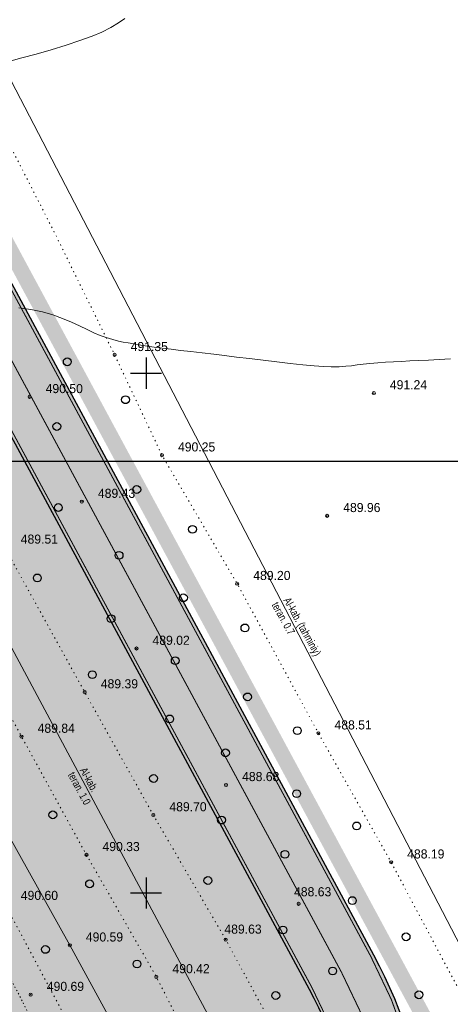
# Model space of a CAD drawing. Extents: x -516234 to 73329, y -4499813 to 47259.
# Tile 6 of 141: x 29704 to 29745, y 36577 to 36671. Entities that reach past the tile are written whole.
import ezdxf

# ---------------------------------------------------------------- set-up
doc = ezdxf.new("R2010")
doc.units = 0
doc.header["$LTSCALE"] = 0.5
doc.header["$MEASUREMENT"] = 0
doc.header["$PDMODE"] = 32
doc.header["$PDSIZE"] = 0.3
for name, pattern in [('ACAD_ISO03W100', [30, 12, -18]), ('Контура низ откосов  Штриховая 0.1-0.5 - - - - - - -', [0.6, 0.1, -0.5]), ('РА_КОНТУРЫ', [1.5, 0, -1.5])]:
    doc.linetypes.add(name, pattern=pattern)
for name, color, linetype in [('(001) Сетка', 92, 'Continuous'), ('(004) Точки рельефа', 7, 'Continuous'), ('(007) Здания', 7, 'Continuous'), ('(013) Газ', 30, 'ИК_Газопровод -------г--------'), ('(019) Связь', 3, 'ИК_КАБ_СВЯЗИ'), ('(031) Горизонтали', 42, 'Continuous'), ('(035) Откосы', 7, 'Continuous'), ('(037) Контуры', 7, 'Continuous'), ('(038) Деревья', 7, 'Continuous'), ('1 PARK', 7, 'Continuous'), ('7_газон', 7, 'Continuous'), ('STOYANKA', 7, 'Continuous'), ('орто', 7, 'Continuous')]:
    doc.layers.add(name, color=color, linetype=linetype)
doc.styles.add('BM-431', font='bm431.ttf')
doc.styles.add('D-431', font='d431.ttf')
doc.styles.get("Standard").update_dxf_attribs({"font": 'times.ttf'})
doc.linetypes.add('ИК_Газопровод -------г--------', pattern='A,9,-0.6,["Г",Standard,S=1.199999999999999,R=0,X=0,Y=-0.6],-1.199999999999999', length=10.8)
doc.linetypes.add('ИК_КАБ_СВЯЗИ', pattern='A,4,["o",Standard,S=0.5,R=0,X=0,Y=-0.125],4,-2', length=10)

# ---------------------------------------------------------------- blocks, each defined once
blk = doc.blocks.new('9633')
at = {"layer": '(031) Горизонтали', "color": 42, "linetype": 'Continuous', "lineweight": 0}
for points in [[(28736.64749224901, 36667.2237619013), (28737.90019417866, 36667.55339752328), (28739.28682615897, 36667.934012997), (28740.73212006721, 36668.34964659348), (28742.1608077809, 36668.78433658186), (28743.49762117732, 36669.22212123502), (28744.66729213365, 36669.64703882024), (28745.59455252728, 36670.04312761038), (28746.47660138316, 36670.49549162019), (28747.20274496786, 36670.92198230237), (28747.82160032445, 36671.33802444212)], [(28779.11707075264, 36638.59955986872), (28778.00795384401, 36638.53745489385), (28776.99708826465, 36638.48580487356), (28776.06896675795, 36638.44179895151), (28775.20808206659, 36638.40262627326), (28774.39892693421, 36638.36547598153), (28773.62599410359, 36638.32753722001), (28772.87377631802, 36638.28599913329), (28772.12676632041, 36638.23805086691), (28771.35298281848, 36638.17155643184), (28770.71010854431, 36638.09610664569), (28770.14588576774, 36638.01915643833), (28769.60805675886, 36637.94816074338), (28769.04436378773, 36637.89057448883), (28768.40254912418, 36637.85385260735), (28767.63035503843, 36637.84545003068), (28766.91446929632, 36637.87397334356), (28765.99230040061, 36637.94298083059), (28764.90699446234, 36638.04493712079), (28763.70169759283, 36638.17230684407), (28762.41955590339, 36638.31755463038), (28761.1037155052, 36638.47314511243), (28759.79732250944, 36638.63154291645), (28758.54352302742, 36638.78521267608), (28757.38546317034, 36638.9266190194), (28756.36628904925, 36639.0482265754), (28755.23097510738, 36639.18054294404), (28754.16493822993, 36639.30507610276), (28753.17047627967, 36639.42268852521), (28752.24988711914, 36639.53424269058), (28751.40546861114, 36639.64060107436), (28750.63951861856, 36639.74262615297), (28749.95433500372, 36639.84118040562), (28749.35221562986, 36639.93712630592), (28748.6868535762, 36640.04708009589), (28748.14410872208, 36640.13601881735), (28747.66470782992, 36640.22227536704), (28747.1893776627, 36640.32418264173), (28746.65884498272, 36640.46007353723), (28746.0138365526, 36640.64828094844), (28745.451594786, 36640.85298475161), (28744.84367540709, 36641.12412784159), (28744.18377818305, 36641.44333016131), (28743.46560288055, 36641.7922116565), (28742.68284926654, 36642.15239227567), (28741.82921710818, 36642.50549196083), (28740.89840617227, 36642.83313065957), (28739.88411622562, 36643.11692831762), (28738.7849226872, 36643.34333790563), (28737.63755487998, 36643.51553297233)]]:
    blk.add_lwpolyline(points, dxfattribs=at)
at = {"layer": '(004) Точки рельефа', "lineweight": 0, "style": 'D-431'}
for s, p in [('491.35', (28748.37053431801, 36639.35615220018)), ('490.50', (28740.19973431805, 36635.31365220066)), ('491.24', (28773.28296322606, 36635.67883769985)), ('490.25', (28752.92183431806, 36629.69909783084)), ('489.43', (28745.22383431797, 36625.23565219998)), ('489.96', (28768.80073431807, 36623.86856579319)), ('489.51', (28737.807834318, 36620.8302522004)), ('489.20', (28760.15513431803, 36617.33299783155)), ('489.02', (28750.47193431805, 36611.09829783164)), ('489.39', (28745.50093431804, 36606.91175219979)), ('488.51', (28767.962234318, 36602.95615899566)), ('489.84', (28739.42833431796, 36602.6363522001)), ('488.68', (28759.08173431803, 36597.98877938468)), ('489.70', (28752.09443431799, 36595.08545219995)), ('490.33', (28745.66503431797, 36591.25585220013)), ('488.19', (28774.94863431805, 36590.54445220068)), ('488.63', (28764.07397282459, 36586.90658824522)), ('490.60', (28737.81213431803, 36586.55786579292)), ('489.63', (28757.38082638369, 36583.31167253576)), ('490.59', (28744.06573431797, 36582.55725220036)), ('490.42', (28752.39143431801, 36579.50669783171)), ('490.69', (28740.31223431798, 36577.80526579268))]:
    blk.add_text(s, height=0.875, dxfattribs=at).set_placement(p)
blk = doc.blocks.new('d')
at = {"layer": '(038) Деревья'}
blk.add_ellipse((0, 0), major_axis=(0.2651650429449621, 0.2651650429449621), ratio=0.9999999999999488, start_param=5.497787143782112, end_param=11.7809724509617, dxfattribs=at)
blk = doc.blocks.new('Setka')
at = {"layer": '(001) Сетка'}
for p, q in [((0, 1.5), (0, -1.5)), ((-1.5, 0), (1.5, 0))]:
    blk.add_line(p, q, dxfattribs=at)

msp = doc.modelspace()

# ---------------------------------------------------------------- hatches: boundary and pattern name
at = {"layer": '1 PARK', "lineweight": 0, "true_color": 0x00c200, "transparency": 33554508}
h = msp.add_hatch(color=92, dxfattribs=at)
h.dxf.hatch_style = 1
edge = h.paths.add_edge_path()
edge.add_line((29724.64239257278, 36512.79432187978), (29471.60044474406, 36982.55049501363))
edge.add_line((29471.60044474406, 36982.55049501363), (29506.29401808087, 36972.14843313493))
edge.add_arc((29494.80619221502, 36933.83355538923), 39.99999999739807, 28.309861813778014, 73.30986225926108, ccw=False)
edge.add_line((29530.02202180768, 36952.80314541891), (29731.94540582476, 36577.94530873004))
edge.add_arc((29696.72957622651, 36558.97571869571), 40.00000000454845, -16.690138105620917, 28.309861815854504, ccw=False)
edge.add_line((29735.04445390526, 36547.48789258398), (29724.64239257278, 36512.79432187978))
at = {"layer": '7_газон', "lineweight": 0, "true_color": 0x5c5c5c, "transparency": 33554687}
h = msp.add_hatch(color=251, dxfattribs=at)
h.dxf.hatch_style = 1
edge = h.paths.add_edge_path(flags=16)
edge.add_line((29676.9670253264, 36922.96084250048), (29652.77291892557, 36909.92828613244))
edge.add_arc((29654.19563818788, 36907.28709892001), 2.999999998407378, 118.3098620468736, 208.3098621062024)
edge.add_line((29651.55445097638, 36905.86437965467), (29669.68837844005, 36872.19990448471))
edge.add_arc((29672.32956565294, 36873.62262374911), 2.999999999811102, 208.30986207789, 298.2780487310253)
edge.add_line((29673.75081818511, 36870.98064698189), (29697.06899177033, 36883.5246684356))
edge.add_arc((29695.17398839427, 36887.04730412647), 4.000000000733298, 298.2780487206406, 388.3063323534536)
edge.add_line((29698.69568820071, 36888.94404619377), (29681.03101944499, 36921.74221183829))
edge.add_arc((29678.3897445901, 36920.31965528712), 3.00000000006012, 28.30633236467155, 118.3098620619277)
edge = h.paths.add_edge_path(flags=16)
edge.add_arc((29582.9855072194, 36967.89968877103), 30.00000001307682, 100.3549001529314, 118.3098620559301)
edge.add_line((29568.75831457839, 36994.31156091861), (29528.13142186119, 36972.42721186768))
edge.add_arc((29529.55414112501, 36969.78602465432), 2.999999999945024, 118.3098620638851, 225.976051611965)
edge.add_arc((29494.80619221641, 36933.83355539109), 46.99999999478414, 28.309861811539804, 45.97605160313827, ccw=False)
edge.add_line((29536.18479198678, 36956.12282367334), (29686.13726511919, 36677.7456560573))
edge.add_arc((29688.77845233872, 36679.16837530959), 2.999999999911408, 208.3098618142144, 354.8617095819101)
edge.add_line((29691.76639664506, 36678.8996955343), (29699.50725581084, 36764.98453772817))
edge.add_arc((29669.62781274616, 36767.67133548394), 30.00000000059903, 354.8617095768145, 388.3098620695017)
edge.add_line((29696.03968487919, 36781.89852812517), (29580.77358266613, 36995.88266607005))
edge.add_arc((29578.13239545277, 36994.45994680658), 2.999999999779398, 28.30986205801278, 100.3549001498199)
edge = h.paths.add_edge_path()
edge.add_line((29429.45156085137, 37065.40154354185), (29443.21523881, 37039.99022628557))
edge.add_line((29443.21523881, 37039.99022628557), (29467.007078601, 36995.82219918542))
edge.add_arc((29480.21301466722, 37002.93579550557), 14.99999999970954, 208.3098620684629, 253.3098622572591)
edge.add_line((29475.90507996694, 36988.56771635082), (29508.30438760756, 36978.85353674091))
edge.add_arc((29494.80619219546, 36933.83355536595), 47.00000002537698, 63.28493720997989, 73.30986224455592, ccw=False)
edge.add_arc((29520.43076144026, 36984.74898970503), 10.00000000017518, 243.284937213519, 298.3098620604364)
edge.add_line((29525.17315898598, 36975.94503232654), (29566.62423568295, 36998.27334173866))
edge.add_arc((29582.98550721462, 36967.89968878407), 34.49999999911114, 90.70226828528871, 118.3098620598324, ccw=False)
edge.add_line((29582.56265496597, 37002.39709732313), (29601.16238589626, 37002.62508366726))
edge.add_arc((29600.79468828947, 37032.62283022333), 29.99999999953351, 270.7022682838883, 298.3364137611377)
edge.add_line((29615.03411904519, 37006.21755401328), (29627.39519750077, 37012.88344606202))
edge.add_arc((29631.42970288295, 37005.4019511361), 8.500000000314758, 28.306332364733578, 118.3364137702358, ccw=False)
edge.add_line((29638.91331497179, 37009.43252803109), (29702.65760048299, 36891.0778810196))
edge.add_arc((29695.17398839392, 36887.04730412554), 8.499999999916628, -61.72195127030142, 28.306332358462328, ccw=False)
edge.add_line((29699.20087056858, 36879.56170328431), (29664.33022544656, 36860.80302483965))
edge.add_arc((29666.69897966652, 36856.39973022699), 5.000000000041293, 118.2780487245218, 208.3098620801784)
edge.add_line((29662.29700097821, 36854.02853145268), (29700.001465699, 36784.03260702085))
edge.add_arc((29669.62781274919, 36767.67133548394), 34.49999999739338, -5.138290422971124, 28.30986207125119, ccw=False)
edge.add_line((29703.98917227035, 36764.58151806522), (29695.14768138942, 36666.25672866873))
edge.add_arc((29710.0874029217, 36664.91332979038), 15.00000000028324, 174.8617095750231, 208.3098618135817)
edge.add_line((29696.8814668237, 36657.7997335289), (29738.10817600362, 36581.26498698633))
edge.add_arc((29696.72957622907, 36558.97571869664), 47.00000000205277, -16.690138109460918, 28.3098618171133, ccw=False)
edge.add_line((29741.74955749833, 36545.47752301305), (29732.03538262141, 36513.07823193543))
edge.add_arc((29746.40346174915, 36508.77029714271), 14.99999999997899, 163.309861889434, 208.3098620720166)
edge.add_line((29733.19752568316, 36501.65670082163), (29762.25672105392, 36447.71016536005))
edge.add_line((29762.25672105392, 36447.71016536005), (29788.31828072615, 36389.8396773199))
edge.add_line((29788.31828072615, 36389.8396773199), (29723.7285416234, 36509.74639209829))
edge.add_line((29723.7285416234, 36509.74639209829), (29735.04445390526, 36547.48789258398))
edge.add_arc((29696.7295762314, 36558.97571869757), 39.9999999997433, 343.3098618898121, 388.3098618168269)
edge.add_line((29731.94540582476, 36577.94530873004), (29530.02202180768, 36952.80314541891))
edge.add_arc((29494.80619221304, 36933.83355538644), 40.00000000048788, 28.30986181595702, 73.30986225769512)
edge.add_line((29506.29401808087, 36972.14843313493), (29468.5366372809, 36983.46910649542))
edge.add_line((29468.5366372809, 36983.46910649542), (29424.2348273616, 37065.40154354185))
edge = h.paths.add_edge_path(flags=16)
edge.add_line((29653.96902770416, 36965.66145273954), (29629.77229082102, 36952.62747941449))
edge.add_arc((29631.19501008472, 36949.98629220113), 2.999999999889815, 118.3098620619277, 208.3098620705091)
edge.add_line((29628.55382287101, 36948.56357293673), (29646.57493355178, 36915.10853490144))
edge.add_arc((29649.2161207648, 36916.53125416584), 2.999999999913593, 208.3098620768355, 298.3098620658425)
edge.add_line((29650.63884002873, 36913.89006695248), (29674.83351591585, 36926.92293008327))
edge.add_arc((29673.4107966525, 36929.56411729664), 2.999999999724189, 298.3098620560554, 388.3063323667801)
edge.add_line((29676.05207150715, 36930.98667384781), (29658.03302182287, 36964.44282207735))
edge.add_arc((29655.3917469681, 36963.02026552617), 2.999999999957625, 28.30633236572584, 118.3098620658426)
edge = h.paths.add_edge_path(flags=16)
edge.add_line((29653.05407388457, 36973.68728408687), (29634.95140268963, 37007.29869320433))
edge.add_arc((29631.42970288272, 37005.4019511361), 4.00000000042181, 28.30633236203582, 118.3364137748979)
edge.add_line((29629.53111211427, 37008.92265463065), (29617.1700336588, 37002.25676258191))
edge.add_arc((29600.79468827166, 37032.6228302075), 34.49999999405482, 278.95978604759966, 298.33641380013, ccw=False)
edge.add_arc((29606.63498333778, 36995.58040921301), 3.000000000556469, 98.95978601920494, 208.3098621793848)
edge.add_line((29603.99379612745, 36994.15768994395), (29623.57430544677, 36957.80772818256))
edge.add_arc((29626.21549265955, 36959.23044744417), 2.9999999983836, 208.3098620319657, 298.3098620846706)
edge.add_line((29627.6382119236, 36956.58926023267), (29651.83551829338, 36969.62354032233))
edge.add_arc((29650.41279902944, 36972.26472753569), 3.000000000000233, 298.3098620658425, 388.306332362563)

# ---------------------------------------------------------------- linework, layer by layer
at = {"layer": '(004) Точки рельефа', "color": 0, "linetype": 'ByBlock', "lineweight": 0}
for p in [(29713.22192980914, 36638.99304540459), (29705.05112980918, 36634.95054540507), (29738.13435871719, 36635.32058527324), (29717.77322980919, 36629.34084540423), (29710.0752298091, 36624.8725454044), (29733.6521298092, 36623.50424540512), (29725.00652980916, 36616.97474540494), (29715.32332980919, 36610.74004540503), (29710.35232980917, 36606.5486454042), (29704.2797298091, 36602.27324540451), (29732.81362980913, 36602.59244540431), (29723.93312980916, 36597.62324540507), (29716.94582980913, 36594.72234540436), (29710.5164298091, 36590.89274540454), (29739.80002980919, 36590.18134540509), (29730.91152980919, 36586.17874540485), (29708.9171298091, 36582.19414540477), (29723.89922980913, 36582.74304540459), (29717.24282980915, 36579.1484454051), (29705.16362980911, 36577.44094540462)]:
    msp.add_point(p, dxfattribs=at)
at = {"layer": '(007) Здания', "color": 1}
msp.add_lwpolyline([(34408.17728257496, 37158.90240990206), (28678.3499084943, 37158.90240990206), (28678.3499084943, 36628.77861232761), (34408.17728257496, 36628.77861232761)], close=True, dxfattribs=at)
at = {"layer": '(013) Газ', "lineweight": 0, "flags": 128}
msp.add_lwpolyline([(29525.4045298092, 37048.0812454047), (29531.16032980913, 37039.10674540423), (29539.03442980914, 37023.9947454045), (29540.16602980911, 37021.19084540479), (29539.27042980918, 37018.60784540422), (29533.5626298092, 37011.72844540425), (29529.25442980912, 37006.75534540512), (29524.91812980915, 37001.27644540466), (29517.62702980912, 36991.22024540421), (29508.46972980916, 36979.31684540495), (29503.95652980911, 36971.83674540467), (29513.30102980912, 36954.80344540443), (29520.01352980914, 36941.40164540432), (29527.99152980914, 36927.06934540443), (29538.26772980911, 36908.13784540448), (29552.22252980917, 36883.58144540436), (29562.9265298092, 36863.59834540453), (29568.87632980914, 36853.651245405), (29578.9045298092, 36835.70134540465), (29587.68822980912, 36819.03094540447), (29597.08572980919, 36801.50184540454), (29611.7932298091, 36773.69974540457), (29622.8681298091, 36752.86994540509), (29632.62652980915, 36733.82944540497), (29642.05702980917, 36714.74094540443), (29649.24532980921, 36696.49514540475), (29654.71632980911, 36680.57834540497), (29662.39652980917, 36662.6074454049), (29676.15432980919, 36642.03754540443), (29689.2174298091, 36620.2101454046), (29698.95182980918, 36600.03514540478), (29708.9171298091, 36582.19414540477), (29725.84472980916, 36551.17434540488), (29738.19912980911, 36530.15064540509), (29750.36268157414, 36512.07232270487), (29762.3080298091, 36492.93034540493), (29777.20752980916, 36461.74964540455), (29800.4448298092, 36421.63744540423), (29814.55452980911, 36397.86484540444)], dxfattribs=at)
at = {"layer": '(019) Связь', "lineweight": 0, "flags": 128}
for points in [[(29845.77499956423, 36411.94192992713), (29832.6952298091, 36428.04424540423), (29805.59946008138, 36468.11178495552), (29530.62606186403, 36998.11573333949), (29534.25613077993, 37019.90358326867), (29517.60932965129, 37060.71951957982)], [(29514.83162980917, 37049.761445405), (29518.67122980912, 37045.21124540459), (29525.95242980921, 37035.17724540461), (29528.7734298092, 37021.40064540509), (29526.18852980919, 37015.33294540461), (29523.52162980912, 37012.33214540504), (29518.67252980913, 37007.59394540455), (29510.11892980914, 36999.15214540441), (29506.1915298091, 36984.80864540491), (29526.83482980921, 36945.59014540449), (29546.80742980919, 36909.66124540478), (29570.94542980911, 36864.29314540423), (29590.41202980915, 36836.47614540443), (29619.17332980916, 36778.32504540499), (29654.46622980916, 36702.51484540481), (29679.35692980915, 36655.78224540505), (29696.19172980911, 36624.08374540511), (29725.3618298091, 36569.60814540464), (29744.3187298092, 36532.2698454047), (29766.0236298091, 36495.88124540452)]]:
    msp.add_lwpolyline(points, dxfattribs=at)
at = {"layer": '(035) Откосы', "linetype": 'Контура низ откосов  Штриховая 0.1-0.5 - - - - - - -', "lineweight": 0, "flags": 128}
msp.add_lwpolyline([(29797.91991817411, 36512.48784311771), (29784.45533852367, 36505.06481975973), (29777.17019641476, 36502.51375057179), (29769.79108359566, 36500.81534864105, -0.07701491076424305), (29762.67603374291, 36499.9077722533, -0.05577618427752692), (29752.1219767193, 36499.105863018, -0.4010751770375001), (29746.94394461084, 36504.70563876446, -0.01361798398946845), (29742.06876105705, 36514.22789010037), (29734.12273673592, 36527.98646598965), (29726.79149259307, 36539.46393516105), (29721.2955505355, 36549.00517379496), (29711.56523214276, 36561.44124926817, -0.1146508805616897), (29706.22721212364, 36572.90973898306, 0.03249098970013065), (29699.89257711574, 36584.72508514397, -0.06849742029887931), (29686.73548567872, 36609.68025768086, 0.04543352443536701), (29681.17455677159, 36620.64194278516, -0.09554474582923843), (29674.04723308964, 36632.1374066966, 0.1093982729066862), (29664.03200192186, 36647.34340141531, -0.03885051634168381), (29654.50661772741, 36658.1451148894, -0.07998094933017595), (29651.17885925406, 36664.45363055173, -0.2744735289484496), (29651.61118245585, 36666.48227251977, -0.01790176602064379)], format="xyb", dxfattribs=at)
at = {"layer": '(037) Контуры', "linetype": 'РА_КОНТУРЫ', "lineweight": 0, "ltscale": 0.5, "flags": 128}
msp.add_lwpolyline([(29755.04077472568, 36506.78989662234), (29749.55892649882, 36504.71865606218), (29743.93502640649, 36515.17753636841), (29735.41522741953, 36528.70619685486), (29728.61977677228, 36539.94076516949), (29722.32114540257, 36549.69191522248), (29715.1268340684, 36562.79275359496), (29702.66348585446, 36586.19353718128), (29697.33247490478, 36596.28256397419), (29689.20851291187, 36610.85282235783), (29682.5789960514, 36622.2763185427), (29676.06744009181, 36632.90212627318), (29668.59320942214, 36649.312673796), (29662.06464549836, 36661.64381750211), (29656.31976662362, 36675.12851883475), (29650.06209021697, 36688.28134498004), (29644.47316955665, 36699.55290921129), (29637.36183763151, 36711.28428142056), (29632.36174313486, 36716.07937194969), (29624.68160750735, 36730.74959521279), (29618.9497404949, 36742.25506716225), (29612.32520716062, 36755.37790184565), (29603.25658454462, 36773.26586058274), (29595.88533783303, 36786.8645036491), (29588.98291583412, 36799.61847954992), (29584.54556848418, 36808.36303738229), (29577.76510707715, 36820.1733816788), (29566.04250200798, 36839.8896059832), (29558.70718168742, 36860.45953546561), (29549.67653794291, 36879.08920578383), (29542.6271770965, 36891.38136021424), (29534.78511255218, 36905.11094827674), (29523.18849822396, 36920.17498473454), (29514.56272471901, 36935.54792634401), (29507.28444792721, 36948.43184844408), (29499.05851350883, 36964.41955414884), (29491.99115241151, 36977.56037804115), (29485.19368250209, 36991.13903379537), (29476.92277338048, 37006.21609362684), (29476.89373791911, 37011.68396476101), (29488.33226104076, 37014.47997411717), (29493.3193988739, 37005.20762645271), (29496.88407585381, 36997.64360158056), (29504.16535667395, 36984.15191610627), (29510.89685299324, 36970.48829286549), (29519.16476488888, 36955.22330616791), (29526.661950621, 36943.02212015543), (29535.5256339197, 36927.36729031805), (29544.05944038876, 36912.32621872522), (29550.88593727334, 36894.27230541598), (29556.54482618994, 36883.52753670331), (29567.02091081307, 36864.47904179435), (29576.17249293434, 36847.54971057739), (29587.20837141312, 36827.12375669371), (29593.77791530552, 36815.26942771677), (29599.01896297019, 36804.98247720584), (29604.90377231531, 36793.25809178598), (29612.25902271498, 36779.95633300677), (29620.74785723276, 36763.68274084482), (29628.5879287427, 36749.22943450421), (29635.06951253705, 36736.71336238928), (29647.68278121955, 36715.787616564), (29652.9708283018, 36703.42947276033), (29658.25984694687, 36694.35205179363), (29665.10230345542, 36680.29258360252), (29673.37420437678, 36666.12916810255), (29677.68364113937, 36652.75241247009), (29684.93494007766, 36638.50702015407), (29690.27494673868, 36628.50995763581), (29696.8914787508, 36615.90592091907), (29704.27971913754, 36602.27329122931), (29710.5163885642, 36590.89277495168), (29717.24287042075, 36579.14840451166), (29723.30461279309, 36567.20110738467), (29729.7751977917, 36555.04489508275), (29735.56904135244, 36543.46045440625), (29742.15156456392, 36533.43341418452), (29749.54481989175, 36517.82555348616), (29755.04077472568, 36506.78989662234)], dxfattribs=at)
msp.add_lwpolyline([(29774.79593075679, 36524.72308427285), (29765.00858535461, 36542.91291934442), (29758.46602687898, 36555.24406293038), (29752.27533838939, 36566.7605266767), (29746.21560039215, 36578.10505847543), (29739.79999467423, 36590.18130237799), (29732.81360829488, 36602.59241103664), (29725.00652454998, 36616.97474528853), (29717.77323467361, 36629.34086934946), (29713.22192392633, 36638.9930728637), (29707.43107747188, 36650.77943496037), (29700.41569088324, 36664.53501997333), (29694.0590532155, 36677.66285500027), (29687.01465922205, 36693.60458870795), (29680.3671282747, 36707.49512433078), (29675.93277348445, 36716.97339655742), (29669.11231146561, 36730.67600386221), (29660.75741841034, 36747.69730609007), (29653.63208912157, 36759.75755015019), (29643.87574143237, 36776.80383066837), (29636.70342161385, 36789.89567273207), (29628.63843380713, 36804.79980164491), (29622.39975952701, 36816.83906145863), (29615.59230334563, 36829.26716503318), (29609.99139048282, 36840.17287158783), (29600.27500529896, 36859.78415390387), (29592.56588046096, 36874.51235434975), (29581.82987776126, 36895.81297029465), (29574.16975682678, 36907.85421717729), (29564.96021773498, 36922.39047951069), (29554.78303902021, 36938.83499069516), (29546.38318077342, 36953.83308016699), (29539.65269496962, 36966.22119996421), (29531.96057236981, 36979.91380370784), (29524.53134757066, 36993.58941631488), (29518.67250861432, 37007.59391431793), (29515.92654504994, 37011.40040898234), (29510.40470425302, 37010.28079761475), (29504.14814090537, 37010.16378965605), (29506.82216045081, 37003.08656765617), (29511.92930722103, 36987.30675434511), (29518.2069818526, 36973.45120193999), (29525.39930890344, 36958.60304377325), (29533.5252526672, 36946.07399077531), (29541.60924183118, 36930.14626050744), (29550.41893534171, 36915.75493833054), (29559.91637828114, 36899.35640343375), (29567.08968849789, 36887.34214188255), (29576.82506206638, 36868.22466749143), (29585.79171325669, 36851.63720160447), (29594.07866435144, 36830.92233668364), (29599.55762765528, 36819.66976411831), (29605.17253974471, 36808.21727054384), (29612.03998012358, 36794.90651109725), (29619.80905459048, 36783.33908069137), (29626.95440391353, 36768.02510346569), (29635.31428316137, 36752.39126114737), (29645.23154444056, 36738.12390018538), (29655.01288793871, 36720.42987204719), (29661.49347661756, 36707.38800461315), (29665.32206084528, 36698.65643651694), (29671.94460194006, 36684.71691974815), (29678.59814203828, 36669.48290718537), (29685.12971393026, 36656.08317949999), (29691.26144603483, 36642.15065581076), (29697.22521985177, 36630.98605314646), (29702.65919439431, 36620.46719456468), (29710.35231853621, 36606.54867877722), (29716.94585284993, 36594.72233910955), (29723.89924837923, 36582.74306205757), (29730.29186060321, 36570.95270666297), (29736.7914300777, 36559.29230159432), (29742.71022784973, 36547.37399195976), (29747.78832954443, 36538.18661199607), (29757.77560157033, 36519.4759813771), (29764.65502616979, 36507.46471614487), (29770.98453106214, 36511.09635649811), (29780.10894593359, 36514.95893085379)], close=True, dxfattribs=at)
msp.add_lwpolyline([(29703.98917227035, 36764.58151806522), (29695.14768138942, 36666.25672866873, 0.146990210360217), (29696.8814668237, 36657.7997335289), (29738.10817600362, 36581.26498698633, -0.198912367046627), (29741.74955749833, 36545.47752301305), (29732.03538262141, 36513.07823193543, 0.1989123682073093), (29733.19752568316, 36501.65670082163), (29762.25672105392, 36447.71016536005), (29788.31828072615, 36389.8396773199), (29723.7285416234, 36509.74639209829), (29735.04445390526, 36547.48789258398, 0.1989123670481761), (29731.94540582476, 36577.94530873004), (29530.02202180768, 36952.80314541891, 0.1989123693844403)], format="xyb")
at = {"layer": 'STOYANKA', "color": 7, "linetype": 'ACAD_ISO03W100', "ltscale": 0.2, "true_color": 0xffffff, "transparency": 33554687, "const_width": 0.1}
msp.add_lwpolyline([(29467.00959812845, 36987.58088680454), (29507.29920284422, 36975.50098493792, -0.1989123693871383), (29533.10340689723, 36954.46298454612), (29735.02679091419, 36579.60514785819, -0.1989123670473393), (29738.39700570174, 36546.48270779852), (29727.67995463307, 36510.7385646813)], format="xyb", dxfattribs=at)
at = {"layer": 'STOYANKA', "color": 7, "lineweight": 50, "true_color": 0xffffff, "const_width": 0.1}
for points in [[(29723.92974451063, 36509.37287182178), (29735.33181548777, 36547.40173388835, 0.1989123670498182), (29732.2095245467, 36578.08758065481), (29530.28614052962, 36952.94541734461, 0.1989123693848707), (29506.38017677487, 36972.43579471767), (29468.35131200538, 36983.83786623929)], [(29703.69037783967, 36764.60838604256), (29694.84888695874, 36666.28359664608, 0.1469902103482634), (29696.61734810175, 36657.65746160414), (29737.84405728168, 36581.12271506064, -0.1989123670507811), (29741.4621959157, 36545.56368170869), (29731.7480210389, 36513.16439063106, 0.1989123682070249), (29732.9334069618, 36501.514428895), (29761.98755231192, 36447.57726847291), (29786.3116746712, 36393.56481297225)]]:
    msp.add_lwpolyline(points, format="xyb", dxfattribs=at)
at = {"layer": 'орто', "color": 1, "const_width": 1.5}
msp.add_lwpolyline([(29782.9222131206, 36501.07175844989), (29481.219258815, 37061.16397420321), (29478.1936039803, 37066.75011732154)], dxfattribs=at)

# ---------------------------------------------------------------- block references
at = {"layer": '(001) Сетка', "lineweight": 0}
for p in [(29716.24172980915, 36637.22984540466), (29716.24172980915, 36587.22984540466)]:
    msp.add_blockref('Setka', p, dxfattribs=at)
at = {"layer": '(007) Здания', "color": 18, "true_color": 0x000000}
msp.add_blockref('9633', (966.3948420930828, 0), dxfattribs=at)
at = {"layer": '(038) Деревья', "linetype": 'Continuous', "lineweight": 0}
for p in [(29708.67364723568, 36638.32524970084), (29714.27154539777, 36634.67403280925), (29707.67008529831, 36632.10516305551), (29715.35400066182, 36626.03566666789), (29707.81332263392, 36624.305340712), (29720.7035024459, 36622.21228233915), (29713.65413932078, 36619.70362291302), (29705.79863556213, 36617.53369543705), (29719.83843007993, 36615.62567728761), (29712.88280250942, 36613.61426698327), (29725.74666851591, 36612.72468205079), (29719.0504979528, 36609.57660664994), (29711.08295832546, 36608.22392889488), (29725.99998752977, 36606.08869223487), (29718.51975824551, 36603.96921855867), (29730.78851430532, 36602.84585512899), (29723.87932826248, 36600.70403524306), (29716.96513651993, 36598.24278096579), (29730.72514083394, 36596.77566365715), (29707.28322557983, 36594.74036063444), (29723.50239250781, 36594.24164951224), (29736.4871822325, 36593.67595680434), (29729.59278595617, 36590.94703815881), (29722.18643118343, 36588.42278687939), (29710.82053287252, 36588.10069469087), (29736.07156487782, 36586.49258519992), (29729.3990282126, 36583.66790764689), (29741.23557160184, 36583.01285545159), (29706.57769732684, 36581.79673528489), (29715.37543992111, 36580.39443825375), (29734.18096232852, 36579.72255192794), (29728.71347099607, 36577.36121971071), (29742.4711444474, 36577.43309324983)]:
    msp.add_blockref('d', p, dxfattribs=at)

# ---------------------------------------------------------------- texts
at = {"layer": '(019) Связь', "linetype": 'Continuous', "lineweight": 0, "style": 'BM-431', "width": 0.8}
for s, height, rotation, p in [('teran. 0.7', 0.7499999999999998, 298.9751365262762, (29728.292168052, 36614.94273436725)), ('Al-kab. (tahminiy)', 0.7499999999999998, 298.9751365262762, (29729.43728893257, 36615.39555729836)), ('Al-kab.', 0.7499999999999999, 298.4566235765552, (29709.85181178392, 36599.04129506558)), ('teran. 1.0', 0.7499999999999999, 298.4566235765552, (29708.70263991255, 36598.59885360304))]:
    msp.add_text(s, height=height, rotation=rotation, dxfattribs=at).set_placement(p)

doc.saveas('drawing.dxf')
